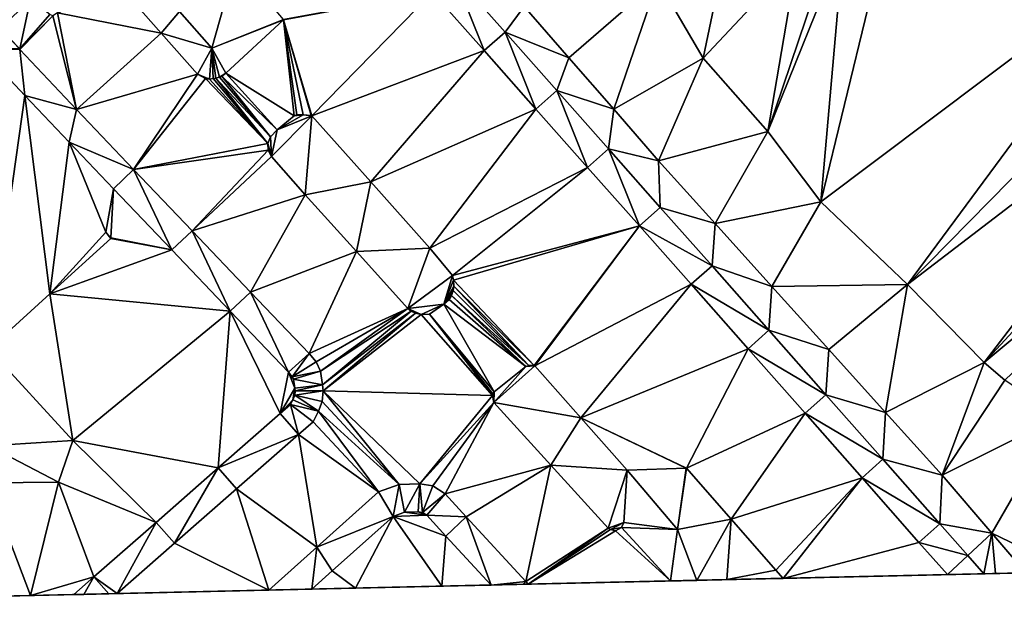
# Model space of a CAD drawing. Header units: inches. Extents: x 572956 to 573089, y 7035613 to 7035744.
# Tile 5 of 13: x 573001 to 573056, y 7035613 to 7035646. Entities that reach past the tile are written whole.
import ezdxf

# ---------------------------------------------------------------- set-up
doc = ezdxf.new("R2010")
doc.units = ezdxf.units.IN
doc.header["$MEASUREMENT"] = 0
doc.layers.add('Terreng_ortofoto', color=10, linetype='Continuous')

msp = doc.modelspace()

# ---------------------------------------------------------------- linework, layer by layer
at = {"layer": 'Terreng_ortofoto'}
for points in [[(573047.27, 7035650.052, 38), (573046, 7035635.712, 38), (573049.95, 7035651.972, 38)], [(573049.95, 7035651.972, 38), (573046, 7035635.712, 38), (573064.5, 7035649.63, 37.51)], [(573046.46, 7035649.672, 38), (573043.06, 7035639.632, 38), (573047.27, 7035650.052, 38)], [(573047.27, 7035650.052, 38), (573043.06, 7035639.632, 38), (573046, 7035635.712, 38)], [(573044.71, 7035649.292, 38), (573043.06, 7035639.632, 38), (573046.46, 7035649.672, 38)], [(573064.5, 7035649.63, 37.51), (573046, 7035635.712, 38), (573050.82, 7035631.112, 38)], [(573064.5, 7035649.63, 37.51), (573050.82, 7035631.112, 38), (573066.82, 7035647.385, 37.53)], [(573040.57, 7035649.032, 38), (573036.94, 7035648.012, 38), (573039.46, 7035643.702, 38)], [(573044.71, 7035649.292, 38), (573040.57, 7035649.032, 38), (573039.46, 7035643.702, 38)], [(573044.71, 7035649.292, 38), (573039.46, 7035643.702, 38), (573043.06, 7035639.632, 38)], [(573013.485, 7035649.01, 38.15), (573010.358, 7035646.295, 38.235), (573012.154, 7035644.263, 38.233)], [(573013.485, 7035649.01, 38.15), (573012.154, 7035644.263, 38.233), (573016.137, 7035645.855, 38.17)], [(573002.088, 7035647.009, 38.362), (573001.103, 7035648.353, 38.352), (573000.414, 7035645.326, 38.32)], [(573025.586, 7035648.391, 38.176), (573024.42, 7035647.37, 38.18), (573027.296, 7035644.122, 38.134)], [(573025.586, 7035648.391, 38.176), (573027.296, 7035644.122, 38.134), (573028.461, 7035645.145, 38.152)], [(573025.586, 7035648.391, 38.176), (573028.461, 7035645.145, 38.152), (573029.525, 7035646.572, 38.16)], [(573036.94, 7035648.012, 38), (573029.525, 7035646.572, 38.16), (573032.01, 7035643.715, 38.16)], [(573036.94, 7035648.012, 38), (573032.01, 7035643.715, 38.16), (573034.495, 7035640.857, 38.16)], [(573036.94, 7035648.012, 38), (573034.495, 7035640.857, 38.16), (573039.46, 7035643.702, 38)], [(573002.088, 7035647.009, 38.362), (573000.414, 7035645.326, 38.32), (573001.494, 7035644.214, 38.34)], [(573002.088, 7035647.009, 38.362), (573001.494, 7035644.214, 38.34), (573003.15, 7035646.12, 38.37)], [(573003.59, 7035646.22, 38.34), (573009.35, 7035645.095, 38.28), (573007.34, 7035647.37, 38.28)], [(573010.358, 7035646.295, 38.235), (573007.34, 7035647.37, 38.28), (573009.35, 7035645.095, 38.28)], [(573016.137, 7035645.855, 38.17), (573016.135, 7035645.826, 38.17), (573024.42, 7035647.37, 38.18)], [(573016.135, 7035645.826, 38.17), (573017.713, 7035640.495, 38.2), (573024.42, 7035647.37, 38.18)], [(573017.713, 7035640.495, 38.2), (573027.296, 7035644.122, 38.134), (573024.42, 7035647.37, 38.18)], [(573066.82, 7035647.385, 37.53), (573050.82, 7035631.112, 38), (573069.14, 7035645.14, 37.55)], [(573010.358, 7035646.295, 38.235), (573009.35, 7035645.095, 38.28), (573012.154, 7035644.263, 38.233)], [(573029.525, 7035646.572, 38.16), (573028.461, 7035645.145, 38.152), (573032.01, 7035643.715, 38.16)], [(573003.15, 7035646.12, 38.37), (573001.494, 7035644.214, 38.34), (573003.326, 7035646.056, 38.34)], [(573003.326, 7035646.056, 38.34), (573001.494, 7035644.214, 38.34), (573001.494, 7035644.185, 38.34)], [(573003.326, 7035646.056, 38.34), (573001.494, 7035644.185, 38.34), (573004.645, 7035640.855, 38.395)], [(573003.326, 7035646.056, 38.34), (573004.645, 7035640.855, 38.395), (573003.59, 7035646.22, 38.34)], [(573003.59, 7035646.22, 38.34), (573004.645, 7035640.855, 38.395), (573009.35, 7035645.095, 38.28)], [(573016.137, 7035645.855, 38.17), (573012.154, 7035644.263, 38.233), (573016.135, 7035645.826, 38.17)], [(573016.135, 7035645.826, 38.17), (573012.154, 7035644.263, 38.233), (573012.93, 7035642.87, 38.23)], [(573016.135, 7035645.826, 38.17), (573012.93, 7035642.87, 38.23), (573016.73, 7035640.49, 38.22)], [(573016.135, 7035645.826, 38.17), (573016.73, 7035640.49, 38.22), (573016.89, 7035640.55, 38.22)], [(573016.135, 7035645.826, 38.17), (573016.89, 7035640.55, 38.22), (573017.23, 7035640.55, 38.22)], [(573016.135, 7035645.826, 38.17), (573017.23, 7035640.55, 38.22), (573017.68, 7035640.512, 38.2)], [(573016.135, 7035645.826, 38.17), (573017.68, 7035640.512, 38.2), (573017.713, 7035640.495, 38.2)], [(573000.414, 7035645.326, 38.32), (573001.466, 7035644.215, 38.34), (573001.494, 7035644.214, 38.34)], [(573004.645, 7035640.855, 38.395), (573011.36, 7035642.82, 38.28), (573009.35, 7035645.095, 38.28)], [(573012.154, 7035644.263, 38.233), (573009.35, 7035645.095, 38.28), (573011.36, 7035642.82, 38.28)], [(573028.461, 7035645.145, 38.152), (573027.296, 7035644.122, 38.134), (573030.172, 7035640.874, 38.088)], [(573032.01, 7035643.715, 38.16), (573028.461, 7035645.145, 38.152), (573031.335, 7035641.899, 38.127)], [(573031.335, 7035641.899, 38.127), (573028.461, 7035645.145, 38.152), (573030.172, 7035640.874, 38.088)], [(573050.82, 7035631.112, 38), (573055.09, 7035626.772, 38), (573069.14, 7035645.14, 37.55)], [(573055.09, 7035626.772, 38), (573070.66, 7035643.62, 37.61), (573069.14, 7035645.14, 37.55)], [(572999.321, 7035644.227, 38.343), (573001.775, 7035641.633, 38.38), (573001.494, 7035644.185, 38.34)], [(572999.321, 7035644.227, 38.343), (573001.494, 7035644.185, 38.34), (573001.466, 7035644.215, 38.34)], [(572999.321, 7035644.227, 38.343), (572999.762, 7035627.513, 37.833), (573001.775, 7035641.633, 38.38)], [(573001.494, 7035644.214, 38.34), (573001.466, 7035644.215, 38.34), (573001.494, 7035644.185, 38.34)], [(573001.775, 7035641.633, 38.38), (573004.645, 7035640.855, 38.395), (573001.494, 7035644.185, 38.34)], [(573012.154, 7035644.263, 38.233), (573011.36, 7035642.82, 38.28), (573012.03, 7035642.54, 38.25)], [(573012.154, 7035644.263, 38.233), (573012.03, 7035642.54, 38.25), (573012.24, 7035642.561, 38.25)], [(573012.154, 7035644.263, 38.233), (573012.24, 7035642.561, 38.25), (573012.39, 7035642.59, 38.24)], [(573012.154, 7035644.263, 38.233), (573012.39, 7035642.59, 38.24), (573012.58, 7035642.64, 38.24)], [(573012.154, 7035644.263, 38.233), (573012.58, 7035642.64, 38.24), (573012.93, 7035642.87, 38.23)], [(573020.99, 7035636.825, 38.16), (573027.296, 7035644.122, 38.134), (573017.713, 7035640.495, 38.2)], [(573020.99, 7035636.825, 38.16), (573030.172, 7035640.874, 38.088), (573027.296, 7035644.122, 38.134)], [(573032.01, 7035643.715, 38.16), (573031.335, 7035641.899, 38.127), (573034.495, 7035640.857, 38.16)], [(573039.46, 7035643.702, 38), (573034.495, 7035640.857, 38.16), (573036.98, 7035638, 38.16)], [(573039.46, 7035643.702, 38), (573036.98, 7035638, 38.16), (573043.06, 7035639.632, 38)], [(573055.09, 7035626.772, 38), (573072.35, 7035641.16, 37.61), (573070.66, 7035643.62, 37.61)], [(573004.645, 7035640.855, 38.395), (573007.81, 7035637.51, 38.45), (573011.36, 7035642.82, 38.28)], [(573011.36, 7035642.82, 38.28), (573007.81, 7035637.51, 38.45), (573011.8, 7035642.561, 38.26)], [(573007.81, 7035637.51, 38.45), (573015.27, 7035638.95, 38.22), (573011.8, 7035642.561, 38.26)], [(573011.36, 7035642.82, 38.28), (573011.8, 7035642.561, 38.26), (573012.03, 7035642.54, 38.25)], [(573011.8, 7035642.561, 38.26), (573015.27, 7035638.95, 38.22), (573012.03, 7035642.54, 38.25)], [(573012.03, 7035642.54, 38.25), (573015.27, 7035638.95, 38.22), (573012.24, 7035642.561, 38.25)], [(573012.39, 7035642.59, 38.24), (573012.24, 7035642.561, 38.25), (573015.27, 7035638.95, 38.22)], [(573012.58, 7035642.64, 38.24), (573012.39, 7035642.59, 38.24), (573015.42, 7035639.32, 38.22)], [(573012.39, 7035642.59, 38.24), (573015.27, 7035638.95, 38.22), (573015.42, 7035639.32, 38.22)], [(573012.93, 7035642.87, 38.23), (573012.58, 7035642.64, 38.24), (573012.72, 7035642.7, 38.24)], [(573012.58, 7035642.64, 38.24), (573015.42, 7035639.32, 38.22), (573012.72, 7035642.7, 38.24)], [(573012.93, 7035642.87, 38.23), (573012.72, 7035642.7, 38.24), (573015.79, 7035639.72, 38.22)], [(573012.72, 7035642.7, 38.24), (573015.42, 7035639.32, 38.22), (573015.79, 7035639.72, 38.22)], [(573012.93, 7035642.87, 38.23), (573015.79, 7035639.72, 38.22), (573016.73, 7035640.49, 38.22)], [(573003.162, 7035630.604, 37.822), (573001.775, 7035641.633, 38.38), (572999.762, 7035627.513, 37.833)], [(573003.162, 7035630.604, 37.822), (573004.23, 7035639.038, 38.417), (573001.775, 7035641.633, 38.38)], [(573001.775, 7035641.633, 38.38), (573004.23, 7035639.038, 38.417), (573004.645, 7035640.855, 38.395)], [(573031.335, 7035641.899, 38.127), (573030.172, 7035640.874, 38.088), (573033.048, 7035637.626, 38.042)], [(573031.335, 7035641.899, 38.127), (573033.048, 7035637.626, 38.042), (573034.21, 7035638.652, 38.103)], [(573031.335, 7035641.899, 38.127), (573034.21, 7035638.652, 38.103), (573034.495, 7035640.857, 38.16)], [(573004.645, 7035640.855, 38.395), (573004.23, 7035639.038, 38.417), (573007.81, 7035637.51, 38.45)], [(573020.99, 7035636.825, 38.16), (573024.28, 7035633.14, 38.12), (573030.172, 7035640.874, 38.088)], [(573024.28, 7035633.14, 38.12), (573033.048, 7035637.626, 38.042), (573030.172, 7035640.874, 38.088)], [(573034.495, 7035640.857, 38.16), (573034.21, 7035638.652, 38.103), (573036.98, 7035638, 38.16)], [(573055.09, 7035626.772, 38), (573056.23, 7035625.792, 38), (573072.35, 7035641.16, 37.61)], [(573017.35, 7035636.11, 38.24), (573017.713, 7035640.495, 38.2), (573015.48, 7035638.23, 38.22)], [(573017.713, 7035640.495, 38.2), (573015.79, 7035639.72, 38.22), (573015.48, 7035638.23, 38.22)], [(573017.713, 7035640.495, 38.2), (573017.23, 7035640.55, 38.22), (573015.79, 7035639.72, 38.22)], [(573015.79, 7035639.72, 38.22), (573017.23, 7035640.55, 38.22), (573016.73, 7035640.49, 38.22)], [(573017.23, 7035640.55, 38.22), (573016.89, 7035640.55, 38.22), (573016.73, 7035640.49, 38.22)], [(573017.713, 7035640.495, 38.2), (573017.68, 7035640.512, 38.2), (573017.23, 7035640.55, 38.22)], [(573017.35, 7035636.11, 38.24), (573020.99, 7035636.825, 38.16), (573017.713, 7035640.495, 38.2)], [(573015.48, 7035638.23, 38.22), (573015.42, 7035639.32, 38.22), (573015.27, 7035638.95, 38.22)], [(573015.48, 7035638.23, 38.22), (573015.79, 7035639.72, 38.22), (573015.42, 7035639.32, 38.22)], [(573040.136, 7035634.502, 38.148), (573043.06, 7035639.632, 38), (573036.98, 7035638, 38.16)], [(573046, 7035635.712, 38), (573043.06, 7035639.632, 38), (573040.136, 7035634.502, 38.148)], [(573003.162, 7035630.604, 37.822), (573006.266, 7035634.025, 37.982), (573004.23, 7035639.038, 38.417)], [(573004.23, 7035639.038, 38.417), (573006.266, 7035634.025, 37.982), (573006.685, 7035636.444, 38.454)], [(573004.23, 7035639.038, 38.417), (573006.685, 7035636.444, 38.454), (573007.81, 7035637.51, 38.45)], [(573007.81, 7035637.51, 38.45), (573015.29, 7035638.58, 38.22), (573015.27, 7035638.95, 38.22)], [(573015.48, 7035638.23, 38.22), (573015.27, 7035638.95, 38.22), (573015.29, 7035638.58, 38.22)], [(573035.924, 7035634.378, 37.996), (573034.21, 7035638.652, 38.103), (573033.048, 7035637.626, 38.042)], [(573037.084, 7035635.406, 38.078), (573036.98, 7035638, 38.16), (573034.21, 7035638.652, 38.103)], [(573037.084, 7035635.406, 38.078), (573034.21, 7035638.652, 38.103), (573035.924, 7035634.378, 37.996)], [(573011.06, 7035634.1, 38.413), (573015.29, 7035638.58, 38.22), (573007.81, 7035637.51, 38.45)], [(573011.06, 7035634.1, 38.413), (573015.48, 7035638.23, 38.22), (573015.29, 7035638.58, 38.22)], [(573011.06, 7035634.1, 38.413), (573017.35, 7035636.11, 38.24), (573015.48, 7035638.23, 38.22)], [(573025.54, 7035631.61, 38.11), (573033.048, 7035637.626, 38.042), (573024.28, 7035633.14, 38.12)], [(573035.924, 7035634.378, 37.996), (573033.048, 7035637.626, 38.042), (573025.54, 7035631.61, 38.11)], [(573040.136, 7035634.502, 38.148), (573036.98, 7035638, 38.16), (573037.084, 7035635.406, 38.078)], [(573006.685, 7035636.444, 38.454), (573009.928, 7035633.041, 38.41), (573007.81, 7035637.51, 38.45)], [(573009.928, 7035633.041, 38.41), (573011.06, 7035634.1, 38.413), (573007.81, 7035637.51, 38.45)], [(573006.685, 7035636.444, 38.454), (573006.266, 7035634.025, 37.982), (573006.548, 7035633.711, 37.81)], [(573006.685, 7035636.444, 38.454), (573006.548, 7035633.711, 37.81), (573009.928, 7035633.041, 38.41)], [(573017.35, 7035636.11, 38.24), (573020.2, 7035632.95, 38.18), (573020.99, 7035636.825, 38.16)], [(573020.99, 7035636.825, 38.16), (573020.2, 7035632.95, 38.18), (573024.28, 7035633.14, 38.12)], [(573011.06, 7035634.1, 38.413), (573014.31, 7035630.69, 38.377), (573017.35, 7035636.11, 38.24)], [(573014.31, 7035630.69, 38.377), (573020.2, 7035632.95, 38.18), (573017.35, 7035636.11, 38.24)], [(573039.959, 7035632.159, 38.054), (573037.084, 7035635.406, 38.078), (573035.924, 7035634.378, 37.996)], [(573040.136, 7035634.502, 38.148), (573037.084, 7035635.406, 38.078), (573039.959, 7035632.159, 38.054)], [(573046, 7035635.712, 38), (573040.136, 7035634.502, 38.148), (573043.292, 7035631.004, 38.136)], [(573046, 7035635.712, 38), (573043.292, 7035631.004, 38.136), (573050.82, 7035631.112, 38)], [(573035.924, 7035634.378, 37.996), (573025.54, 7035631.61, 38.11), (573025.59, 7035631.36, 38.12)], [(573035.924, 7035634.378, 37.996), (573025.59, 7035631.36, 38.12), (573030.07, 7035626.61, 38.12)], [(573035.924, 7035634.378, 37.996), (573030.07, 7035626.61, 38.12), (573030.103, 7035626.595, 38.12)], [(573035.924, 7035634.378, 37.996), (573030.103, 7035626.595, 38.12), (573038.8, 7035631.13, 37.95)], [(573039.959, 7035632.159, 38.054), (573035.924, 7035634.378, 37.996), (573038.8, 7035631.13, 37.95)], [(573040.136, 7035634.502, 38.148), (573039.959, 7035632.159, 38.054), (573043.292, 7035631.004, 38.136)], [(573003.162, 7035630.604, 37.822), (573006.547, 7035633.682, 37.81), (573006.266, 7035634.025, 37.982)], [(573006.547, 7035633.682, 37.81), (573006.548, 7035633.711, 37.81), (573006.266, 7035634.025, 37.982)], [(573006.547, 7035633.682, 37.81), (573009.928, 7035633.041, 38.41), (573006.548, 7035633.711, 37.81)], [(573009.928, 7035633.041, 38.41), (573013.171, 7035629.639, 38.366), (573011.06, 7035634.1, 38.413)], [(573013.171, 7035629.639, 38.366), (573014.31, 7035630.69, 38.377), (573011.06, 7035634.1, 38.413)], [(573003.162, 7035630.604, 37.822), (573009.928, 7035633.041, 38.41), (573006.547, 7035633.682, 37.81)], [(573003.162, 7035630.604, 37.822), (573013.171, 7035629.639, 38.366), (573009.928, 7035633.041, 38.41)], [(573014.31, 7035630.69, 38.377), (573017.56, 7035627.28, 38.34), (573020.2, 7035632.95, 38.18)], [(573020.2, 7035632.95, 38.18), (573017.56, 7035627.28, 38.34), (573023.05, 7035629.79, 38.12)], [(573020.2, 7035632.95, 38.18), (573023.05, 7035629.79, 38.12), (573024.28, 7035633.14, 38.12)], [(573025.54, 7035631.61, 38.11), (573024.28, 7035633.14, 38.12), (573023.05, 7035629.79, 38.12)], [(573039.959, 7035632.159, 38.054), (573038.8, 7035631.13, 37.95), (573043.124, 7035628.572, 38.056)], [(573039.959, 7035632.159, 38.054), (573043.124, 7035628.572, 38.056), (573043.292, 7035631.004, 38.136)], [(573025.54, 7035631.61, 38.11), (573023.05, 7035629.79, 38.12), (573025.06, 7035630.021, 38.12)], [(573025.54, 7035631.61, 38.11), (573025.06, 7035630.021, 38.12), (573025.59, 7035631.36, 38.12)], [(573025.06, 7035630.021, 38.12), (573025.61, 7035631.03, 38.12), (573025.59, 7035631.36, 38.12)], [(573025.58, 7035630.79, 38.12), (573025.61, 7035631.03, 38.12), (573025.06, 7035630.021, 38.12)], [(573025.58, 7035630.79, 38.12), (573029.77, 7035626.61, 38.12), (573025.61, 7035631.03, 38.12)], [(573025.59, 7035631.36, 38.12), (573025.61, 7035631.03, 38.12), (573030.07, 7035626.61, 38.12)], [(573025.61, 7035631.03, 38.12), (573029.77, 7035626.61, 38.12), (573030.07, 7035626.61, 38.12)], [(573038.8, 7035631.13, 37.95), (573030.103, 7035626.595, 38.12), (573032.67, 7035623.705, 38.1)], [(573038.8, 7035631.13, 37.95), (573032.67, 7035623.705, 38.1), (573041.966, 7035627.541, 37.961)], [(573038.8, 7035631.13, 37.95), (573041.966, 7035627.541, 37.961), (573043.124, 7035628.572, 38.056)], [(573043.292, 7035631.004, 38.136), (573043.124, 7035628.572, 38.056), (573046.448, 7035627.506, 38.124)], [(573043.292, 7035631.004, 38.136), (573046.448, 7035627.506, 38.124), (573050.82, 7035631.112, 38)], [(573050.82, 7035631.112, 38), (573046.448, 7035627.506, 38.124), (573049.604, 7035624.008, 38.112)], [(573050.82, 7035631.112, 38), (573049.604, 7035624.008, 38.112), (573055.09, 7035626.772, 38)], [(573003.162, 7035630.604, 37.822), (572999.762, 7035627.513, 37.833), (573004.43, 7035622.45, 38.61)], [(573003.162, 7035630.604, 37.822), (573004.43, 7035622.45, 38.61), (573013.171, 7035629.639, 38.366)], [(573013.171, 7035629.639, 38.366), (573016.413, 7035626.236, 38.322), (573014.31, 7035630.69, 38.377)], [(573014.31, 7035630.69, 38.377), (573016.413, 7035626.236, 38.322), (573017.56, 7035627.28, 38.34)], [(573025.48, 7035630.5, 38.12), (573025.58, 7035630.79, 38.12), (573025.06, 7035630.021, 38.12)], [(573025.48, 7035630.5, 38.12), (573025.06, 7035630.021, 38.12), (573025.35, 7035630.29, 38.12)], [(573025.48, 7035630.5, 38.12), (573025.35, 7035630.29, 38.12), (573029.61, 7035626.55, 38.12)], [(573025.48, 7035630.5, 38.12), (573029.77, 7035626.61, 38.12), (573025.58, 7035630.79, 38.12)], [(573025.48, 7035630.5, 38.12), (573029.61, 7035626.55, 38.12), (573029.77, 7035626.61, 38.12)], [(573023.79, 7035629.44, 38.12), (573025.06, 7035630.021, 38.12), (573023.05, 7035629.79, 38.12)], [(573023.79, 7035629.44, 38.12), (573024.26, 7035629.46, 38.12), (573025.06, 7035630.021, 38.12)], [(573025.06, 7035630.021, 38.12), (573024.26, 7035629.46, 38.12), (573027.86, 7035625.14, 38.12)], [(573025.35, 7035630.29, 38.12), (573025.06, 7035630.021, 38.12), (573029.61, 7035626.55, 38.12)], [(573025.06, 7035630.021, 38.12), (573027.86, 7035625.14, 38.12), (573029.61, 7035626.55, 38.12)], [(573013.171, 7035629.639, 38.366), (573004.43, 7035622.45, 38.61), (573012.504, 7035620.914, 38.303)], [(573013.171, 7035629.639, 38.366), (573012.504, 7035620.914, 38.303), (573015.952, 7035623.94, 38.293)], [(573013.171, 7035629.639, 38.366), (573015.952, 7035623.94, 38.293), (573016.413, 7035626.236, 38.322)], [(573017.96, 7035626.82, 38.33), (573023.05, 7035629.79, 38.12), (573017.56, 7035627.28, 38.34)], [(573017.96, 7035626.82, 38.33), (573018.19, 7035626.29, 38.31), (573023.05, 7035629.79, 38.12)], [(573018.19, 7035626.29, 38.31), (573023.23, 7035629.64, 38.12), (573023.05, 7035629.79, 38.12)], [(573018.19, 7035626.29, 38.31), (573018.31, 7035625.54, 38.31), (573023.23, 7035629.64, 38.12)], [(573018.31, 7035625.54, 38.31), (573023.47, 7035629.521, 38.12), (573023.23, 7035629.64, 38.12)], [(573018.31, 7035625.54, 38.31), (573018.34, 7035625.2, 38.3), (573023.47, 7035629.521, 38.12)], [(573018.34, 7035625.2, 38.3), (573023.79, 7035629.44, 38.12), (573023.47, 7035629.521, 38.12)], [(573018.34, 7035625.2, 38.3), (573027.75, 7035624.94, 38.12), (573023.79, 7035629.44, 38.12)], [(573023.47, 7035629.521, 38.12), (573023.79, 7035629.44, 38.12), (573023.05, 7035629.79, 38.12)], [(573023.47, 7035629.521, 38.12), (573023.05, 7035629.79, 38.12), (573023.23, 7035629.64, 38.12)], [(573023.79, 7035629.44, 38.12), (573027.75, 7035624.94, 38.12), (573024.26, 7035629.46, 38.12)], [(573024.26, 7035629.46, 38.12), (573027.75, 7035624.94, 38.12), (573027.78, 7035625.04, 38.12)], [(573024.26, 7035629.46, 38.12), (573027.78, 7035625.04, 38.12), (573027.86, 7035625.14, 38.12)], [(573043.124, 7035628.572, 38.056), (573041.966, 7035627.541, 37.961), (573046.289, 7035624.984, 38.058)], [(573043.124, 7035628.572, 38.056), (573046.289, 7035624.984, 38.058), (573046.448, 7035627.506, 38.124)], [(572999.75, 7035622.154, 38.477), (573004.43, 7035622.45, 38.61), (572999.762, 7035627.513, 37.833)], [(573016.413, 7035626.236, 38.322), (573016.633, 7035625.983, 38.317), (573017.56, 7035627.28, 38.34)], [(573016.633, 7035625.983, 38.317), (573017.96, 7035626.82, 38.33), (573017.56, 7035627.28, 38.34)], [(573041.966, 7035627.541, 37.961), (573032.67, 7035623.705, 38.1), (573038.533, 7035620.905, 38.03)], [(573041.966, 7035627.541, 37.961), (573038.533, 7035620.905, 38.03), (573045.131, 7035623.953, 37.973)], [(573041.966, 7035627.541, 37.961), (573045.131, 7035623.953, 37.973), (573046.289, 7035624.984, 38.058)], [(573046.448, 7035627.506, 38.124), (573046.289, 7035624.984, 38.058), (573049.604, 7035624.008, 38.112)], [(573016.633, 7035625.983, 38.317), (573018.19, 7035626.29, 38.31), (573017.96, 7035626.82, 38.33)], [(573027.83, 7035624.561, 38.12), (573030.103, 7035626.595, 38.12), (573029.61, 7035626.55, 38.12)], [(573032.67, 7035623.705, 38.1), (573030.103, 7035626.595, 38.12), (573027.83, 7035624.561, 38.12)], [(573029.77, 7035626.61, 38.12), (573029.61, 7035626.55, 38.12), (573030.103, 7035626.595, 38.12)], [(573029.77, 7035626.61, 38.12), (573030.103, 7035626.595, 38.12), (573030.07, 7035626.61, 38.12)], [(573055.09, 7035626.772, 38), (573049.604, 7035624.008, 38.112), (573052.76, 7035620.51, 38.1)], [(573055.09, 7035626.772, 38), (573052.76, 7035620.51, 38.1), (573056.23, 7035625.792, 38)], [(573016.771, 7035625.349, 38.306), (573016.413, 7035626.236, 38.322), (573015.952, 7035623.94, 38.293)], [(573016.771, 7035625.349, 38.306), (573016.69, 7035625.852, 38.315), (573016.413, 7035626.236, 38.322)], [(573016.413, 7035626.236, 38.322), (573016.69, 7035625.852, 38.315), (573016.633, 7035625.983, 38.317)], [(573016.69, 7035625.852, 38.315), (573018.19, 7035626.29, 38.31), (573016.633, 7035625.983, 38.317)], [(573016.69, 7035625.852, 38.315), (573018.31, 7035625.54, 38.31), (573018.19, 7035626.29, 38.31)], [(573027.83, 7035624.561, 38.12), (573029.61, 7035626.55, 38.12), (573027.86, 7035625.14, 38.12)], [(573016.771, 7035625.349, 38.306), (573018.31, 7035625.54, 38.31), (573016.69, 7035625.852, 38.315)], [(573016.771, 7035625.349, 38.306), (573016.784, 7035625.197, 38.303), (573018.31, 7035625.54, 38.31)], [(573016.784, 7035625.197, 38.303), (573018.34, 7035625.2, 38.3), (573018.31, 7035625.54, 38.31)], [(573052.76, 7035620.51, 38.1), (573059.24, 7035623.742, 38), (573056.23, 7035625.792, 38)], [(573016.771, 7035625.349, 38.306), (573015.952, 7035623.94, 38.293), (573016.66, 7035624.694, 38.293)], [(573016.771, 7035625.349, 38.306), (573016.66, 7035624.694, 38.293), (573016.784, 7035625.197, 38.303)], [(573016.784, 7035625.197, 38.303), (573016.66, 7035624.694, 38.293), (573016.764, 7035624.964, 38.299)], [(573016.66, 7035624.694, 38.293), (573018.08, 7035624.07, 38.27), (573016.764, 7035624.964, 38.299)], [(573016.784, 7035625.197, 38.303), (573016.764, 7035624.964, 38.299), (573018.34, 7035625.2, 38.3)], [(573018.34, 7035625.2, 38.3), (573016.764, 7035624.964, 38.299), (573018.29, 7035624.61, 38.29)], [(573016.764, 7035624.964, 38.299), (573018.08, 7035624.07, 38.27), (573018.29, 7035624.61, 38.29)], [(573018.34, 7035625.2, 38.3), (573018.29, 7035624.61, 38.29), (573022.58, 7035620, 38.18)], [(573018.34, 7035625.2, 38.3), (573022.58, 7035620, 38.18), (573023.72, 7035620.03, 38.18)], [(573018.34, 7035625.2, 38.3), (573023.72, 7035620.03, 38.18), (573027.75, 7035624.94, 38.12)], [(573027.83, 7035624.561, 38.12), (573027.86, 7035625.14, 38.12), (573027.75, 7035624.94, 38.12)], [(573027.75, 7035624.94, 38.12), (573027.86, 7035625.14, 38.12), (573027.78, 7035625.04, 38.12)], [(573046.289, 7035624.984, 38.058), (573045.131, 7035623.953, 37.973), (573049.454, 7035621.396, 38.06)], [(573046.289, 7035624.984, 38.058), (573049.454, 7035621.396, 38.06), (573049.604, 7035624.008, 38.112)], [(573015.952, 7035623.94, 38.293), (573016.538, 7035624.446, 38.291), (573016.66, 7035624.694, 38.293)], [(573015.952, 7035623.94, 38.293), (573016.97, 7035622.771, 38.26), (573016.538, 7035624.446, 38.291)], [(573016.66, 7035624.694, 38.293), (573016.538, 7035624.446, 38.291), (573018.08, 7035624.07, 38.27)], [(573016.538, 7035624.446, 38.291), (573016.97, 7035622.771, 38.26), (573017.79, 7035623.48, 38.27)], [(573016.538, 7035624.446, 38.291), (573017.79, 7035623.48, 38.27), (573018.08, 7035624.07, 38.27)], [(573018.29, 7035624.61, 38.29), (573018.08, 7035624.07, 38.27), (573022.58, 7035620, 38.18)], [(573027.83, 7035624.561, 38.12), (573027.75, 7035624.94, 38.12), (573023.72, 7035620.03, 38.18)], [(573027.83, 7035624.561, 38.12), (573023.72, 7035620.03, 38.18), (573024.45, 7035619.92, 38.18)], [(573027.83, 7035624.561, 38.12), (573024.45, 7035619.92, 38.18), (573025.12, 7035619.47, 38.18)], [(573031.005, 7035621.066, 38.1), (573027.83, 7035624.561, 38.12), (573025.12, 7035619.47, 38.18)], [(573032.67, 7035623.705, 38.1), (573027.83, 7035624.561, 38.12), (573031.005, 7035621.066, 38.1)], [(573015.952, 7035623.94, 38.293), (573012.504, 7035620.914, 38.303), (573016.97, 7035622.771, 38.26)], [(573018.08, 7035624.07, 38.27), (573017.79, 7035623.48, 38.27), (573021.42, 7035619.58, 38.18)], [(573018.08, 7035624.07, 38.27), (573021.42, 7035619.58, 38.18), (573022.58, 7035620, 38.18)], [(573045.131, 7035623.953, 37.973), (573038.533, 7035620.905, 38.03), (573041.017, 7035618.077, 38.03)], [(573045.131, 7035623.953, 37.973), (573041.017, 7035618.077, 38.03), (573048.297, 7035620.364, 37.984)], [(573045.131, 7035623.953, 37.973), (573048.297, 7035620.364, 37.984), (573049.454, 7035621.396, 38.06)], [(573049.604, 7035624.008, 38.112), (573049.454, 7035621.396, 38.06), (573052.76, 7035620.51, 38.1)], [(573017.79, 7035623.48, 38.27), (573016.97, 7035622.771, 38.26), (573021.42, 7035619.58, 38.18)], [(573032.67, 7035623.705, 38.1), (573031.005, 7035621.066, 38.1), (573035.25, 7035620.8, 38.08)], [(573032.67, 7035623.705, 38.1), (573035.25, 7035620.8, 38.08), (573038.517, 7035620.9, 38.03)], [(573032.67, 7035623.705, 38.1), (573038.517, 7035620.9, 38.03), (573038.533, 7035620.905, 38.03)], [(573052.76, 7035620.51, 38.1), (573055.515, 7035617.29, 38.1), (573059.24, 7035623.742, 38)], [(573055.515, 7035617.29, 38.1), (573059.983, 7035615.143, 38.641), (573059.24, 7035623.742, 38)], [(573016.97, 7035622.771, 38.26), (573012.504, 7035620.914, 38.303), (573013.525, 7035619.748, 38.282)], [(573016.97, 7035622.771, 38.26), (573013.525, 7035619.748, 38.282), (573018.004, 7035616.517, 38.18)], [(573016.97, 7035622.771, 38.26), (573018.004, 7035616.517, 38.18), (573021.42, 7035619.58, 38.18)], [(572999.75, 7035622.154, 38.477), (573003.63, 7035620.13, 38.46), (573004.43, 7035622.45, 38.61)], [(573004.43, 7035622.45, 38.61), (573003.63, 7035620.13, 38.46), (573009.056, 7035617.889, 38.314)], [(573004.43, 7035622.45, 38.61), (573009.056, 7035617.889, 38.314), (573012.504, 7035620.914, 38.303)], [(572999.75, 7035622.154, 38.477), (572999.69, 7035620.094, 38.37), (573003.63, 7035620.13, 38.46)], [(573049.454, 7035621.396, 38.06), (573048.297, 7035620.364, 37.984), (573052.618, 7035617.809, 38.062)], [(573049.454, 7035621.396, 38.06), (573052.618, 7035617.809, 38.062), (573052.76, 7035620.51, 38.1)], [(573012.504, 7035620.914, 38.303), (573009.056, 7035617.889, 38.314), (573010.08, 7035616.725, 38.305)], [(573012.504, 7035620.914, 38.303), (573010.08, 7035616.725, 38.305), (573013.525, 7035619.748, 38.282)], [(573031.005, 7035621.066, 38.1), (573025.12, 7035619.47, 38.18), (573026.3, 7035618.19, 38.26)], [(573031.005, 7035621.066, 38.1), (573026.3, 7035618.19, 38.26), (573029.617, 7035614.595, 38.272)], [(573031.005, 7035621.066, 38.1), (573029.617, 7035614.595, 38.272), (573034.18, 7035617.57, 38.08)], [(573031.005, 7035621.066, 38.1), (573034.18, 7035617.57, 38.08), (573035.25, 7035620.8, 38.08)], [(573035.25, 7035620.8, 38.08), (573034.18, 7035617.57, 38.08), (573035.06, 7035617.88, 38.08)], [(573035.25, 7035620.8, 38.08), (573035.06, 7035617.88, 38.08), (573038.05, 7035617.5, 38.025)], [(573035.25, 7035620.8, 38.08), (573038.05, 7035617.5, 38.025), (573038.517, 7035620.9, 38.03)], [(573038.517, 7035620.9, 38.03), (573038.05, 7035617.5, 38.025), (573038.533, 7035620.905, 38.03)], [(573041.017, 7035618.077, 38.03), (573038.533, 7035620.905, 38.03), (573038.05, 7035617.5, 38.025)], [(572999.69, 7035620.094, 38.37), (572997.281, 7035613.71, 38.103), (573002.087, 7035613.82, 38.214)], [(572999.69, 7035620.094, 38.37), (573002.087, 7035613.82, 38.214), (573003.63, 7035620.13, 38.46)], [(573003.63, 7035620.13, 38.46), (573002.087, 7035613.82, 38.214), (573005.608, 7035614.863, 38.324)], [(573003.63, 7035620.13, 38.46), (573005.608, 7035614.863, 38.324), (573009.056, 7035617.889, 38.314)], [(573022.58, 7035620, 38.18), (573022.872, 7035618.457, 38.216), (573023.72, 7035620.03, 38.18)], [(573022.872, 7035618.457, 38.216), (573023.624, 7035618.477, 38.201), (573023.72, 7035620.03, 38.18)], [(573023.72, 7035620.03, 38.18), (573023.624, 7035618.477, 38.201), (573023.875, 7035618.439, 38.206)], [(573023.72, 7035620.03, 38.18), (573023.875, 7035618.439, 38.206), (573024.45, 7035619.92, 38.18)], [(573041.017, 7035618.077, 38.03), (573043.513, 7035615.233, 38.03), (573048.297, 7035620.364, 37.984)], [(573043.513, 7035615.233, 38.03), (573043.915, 7035614.776, 38.03), (573048.297, 7035620.364, 37.984)], [(573043.915, 7035614.776, 38.03), (573051.463, 7035616.776, 37.996), (573048.297, 7035620.364, 37.984)], [(573051.463, 7035616.776, 37.996), (573052.618, 7035617.809, 38.062), (573048.297, 7035620.364, 37.984)], [(573052.618, 7035617.809, 38.062), (573055.515, 7035617.29, 38.1), (573052.76, 7035620.51, 38.1)], [(573010.08, 7035616.725, 38.305), (573015.334, 7035614.122, 38.18), (573013.525, 7035619.748, 38.282)], [(573013.525, 7035619.748, 38.282), (573015.334, 7035614.122, 38.18), (573018.004, 7035616.517, 38.18)], [(573022.231, 7035618.225, 38.211), (573021.42, 7035619.58, 38.18), (573018.004, 7035616.517, 38.18)], [(573022.231, 7035618.225, 38.211), (573022.58, 7035620, 38.18), (573021.42, 7035619.58, 38.18)], [(573022.231, 7035618.225, 38.211), (573022.872, 7035618.457, 38.216), (573022.58, 7035620, 38.18)], [(573023.875, 7035618.439, 38.206), (573025.12, 7035619.47, 38.18), (573024.45, 7035619.92, 38.18)], [(573024.104, 7035618.285, 38.215), (573025.12, 7035619.47, 38.18), (573023.875, 7035618.439, 38.206)], [(573024.104, 7035618.285, 38.215), (573026.3, 7035618.19, 38.26), (573025.12, 7035619.47, 38.18)], [(573022.231, 7035618.225, 38.211), (573024.104, 7035618.285, 38.215), (573022.872, 7035618.457, 38.216)], [(573024.104, 7035618.285, 38.215), (573023.624, 7035618.477, 38.201), (573022.872, 7035618.457, 38.216)], [(573024.104, 7035618.285, 38.215), (573023.875, 7035618.439, 38.206), (573023.624, 7035618.477, 38.201)], [(573005.608, 7035614.863, 38.324), (573006.893, 7035613.93, 38.326), (573009.056, 7035617.889, 38.314)], [(573009.056, 7035617.889, 38.314), (573006.893, 7035613.93, 38.326), (573010.08, 7035616.725, 38.305)], [(573022.231, 7035618.225, 38.211), (573018.004, 7035616.517, 38.18), (573018.846, 7035615.19, 38.206)], [(573022.231, 7035618.225, 38.211), (573018.846, 7035615.19, 38.206), (573020.139, 7035614.232, 38.211)], [(573022.231, 7035618.225, 38.211), (573020.139, 7035614.232, 38.211), (573024.944, 7035614.342, 38.242)], [(573022.231, 7035618.225, 38.211), (573025.173, 7035617.126, 38.233), (573024.104, 7035618.285, 38.215)], [(573022.231, 7035618.225, 38.211), (573024.944, 7035614.342, 38.242), (573025.173, 7035617.126, 38.233)], [(573025.173, 7035617.126, 38.233), (573026.3, 7035618.19, 38.26), (573024.104, 7035618.285, 38.215)], [(573025.173, 7035617.126, 38.233), (573027.684, 7035614.405, 38.26), (573026.3, 7035618.19, 38.26)], [(573027.684, 7035614.405, 38.26), (573029.617, 7035614.595, 38.272), (573026.3, 7035618.19, 38.26)], [(573035.06, 7035617.88, 38.08), (573034.18, 7035617.57, 38.08), (573034.32, 7035617.5, 38.08)], [(573035.06, 7035617.88, 38.08), (573034.32, 7035617.5, 38.08), (573034.93, 7035617.61, 38.08)], [(573035.06, 7035617.88, 38.08), (573034.93, 7035617.61, 38.08), (573038.05, 7035617.5, 38.025)], [(573041.017, 7035618.077, 38.03), (573038.05, 7035617.5, 38.025), (573039.121, 7035614.666, 38.023)], [(573041.017, 7035618.077, 38.03), (573039.121, 7035614.666, 38.023), (573040.786, 7035614.704, 38.025)], [(573041.017, 7035618.077, 38.03), (573040.786, 7035614.704, 38.025), (573043.513, 7035615.233, 38.03)], [(573034.18, 7035617.57, 38.08), (573029.617, 7035614.595, 38.272), (573029.75, 7035614.452, 38.273)], [(573034.18, 7035617.57, 38.08), (573029.75, 7035614.452, 38.273), (573034.32, 7035617.5, 38.08)], [(573034.32, 7035617.5, 38.08), (573029.75, 7035614.452, 38.273), (573034.6, 7035617.42, 38.08)], [(573034.6, 7035617.42, 38.08), (573029.75, 7035614.452, 38.273), (573037.656, 7035614.633, 38.021)], [(573034.32, 7035617.5, 38.08), (573034.6, 7035617.42, 38.08), (573034.93, 7035617.61, 38.08)], [(573034.93, 7035617.61, 38.08), (573034.6, 7035617.42, 38.08), (573037.656, 7035614.633, 38.021)], [(573038.05, 7035617.5, 38.025), (573034.93, 7035617.61, 38.08), (573037.656, 7035614.633, 38.021)], [(573038.05, 7035617.5, 38.025), (573037.656, 7035614.633, 38.021), (573039.121, 7035614.666, 38.023)], [(573051.463, 7035616.776, 37.996), (573054.177, 7035616.042, 38.063), (573052.618, 7035617.809, 38.062)], [(573052.618, 7035617.809, 38.062), (573054.177, 7035616.042, 38.063), (573055.515, 7035617.29, 38.1)], [(573055.515, 7035617.29, 38.1), (573054.177, 7035616.042, 38.063), (573055.069, 7035615.031, 38.064)], [(573055.515, 7035617.29, 38.1), (573055.069, 7035615.031, 38.064), (573055.711, 7035615.045, 38.062)], [(573055.515, 7035617.29, 38.1), (573055.711, 7035615.045, 38.062), (573057.402, 7035615.084, 38.1)], [(573055.515, 7035617.29, 38.1), (573057.402, 7035615.084, 38.1), (573059.983, 7035615.143, 38.641)], [(573024.944, 7035614.342, 38.242), (573027.684, 7035614.405, 38.26), (573025.173, 7035617.126, 38.233)], [(573043.915, 7035614.776, 38.03), (573053.043, 7035614.984, 38.001), (573051.463, 7035616.776, 37.996)], [(573051.463, 7035616.776, 37.996), (573053.043, 7035614.984, 38.001), (573054.177, 7035616.042, 38.063)], [(573010.08, 7035616.725, 38.305), (573006.893, 7035613.93, 38.326), (573015.334, 7035614.122, 38.18)], [(573015.334, 7035614.122, 38.18), (573017.716, 7035614.177, 38.204), (573018.004, 7035616.517, 38.18)], [(573018.004, 7035616.517, 38.18), (573017.716, 7035614.177, 38.204), (573018.846, 7035615.19, 38.206)], [(572959.142, 7035612.833, 38.729), (573089.298, 7035615.813, 37.929), (573079.505, 7035615.589, 37.957)], [(573053.043, 7035614.984, 38.001), (573055.069, 7035615.031, 38.064), (573054.177, 7035616.042, 38.063)], [(572959.142, 7035612.833, 38.729), (573079.505, 7035615.589, 37.957), (573074.609, 7035615.477, 37.972)], [(572959.142, 7035612.833, 38.729), (573074.609, 7035615.477, 37.972), (573069.713, 7035615.365, 37.986)], [(572959.142, 7035612.833, 38.729), (573069.713, 7035615.365, 37.986), (573053.043, 7035614.984, 38.001)], [(573018.846, 7035615.19, 38.206), (573017.716, 7035614.177, 38.204), (573020.139, 7035614.232, 38.211)], [(573040.786, 7035614.704, 38.025), (573043.915, 7035614.776, 38.03), (573043.513, 7035615.233, 38.03)], [(573053.043, 7035614.984, 38.001), (573069.713, 7035615.365, 37.986), (573055.711, 7035615.045, 38.062)], [(573055.711, 7035615.045, 38.062), (573069.713, 7035615.365, 37.986), (573062.563, 7035615.202, 39.182)], [(573055.711, 7035615.045, 38.062), (573062.563, 7035615.202, 39.182), (573059.983, 7035615.143, 38.641)], [(573055.711, 7035615.045, 38.062), (573059.983, 7035615.143, 38.641), (573057.402, 7035615.084, 38.1)], [(572959.142, 7035612.833, 38.729), (573053.043, 7035614.984, 38.001), (573029.458, 7035614.445, 38.271)], [(573002.087, 7035613.82, 38.214), (573004.48, 7035613.874, 38.27), (573005.608, 7035614.863, 38.324)], [(573005.608, 7035614.863, 38.324), (573004.48, 7035613.874, 38.27), (573005.043, 7035613.887, 38.283)], [(573005.608, 7035614.863, 38.324), (573005.043, 7035613.887, 38.283), (573006.443, 7035613.919, 38.315)], [(573005.608, 7035614.863, 38.324), (573006.443, 7035613.919, 38.315), (573006.893, 7035613.93, 38.326)], [(573027.684, 7035614.405, 38.26), (573029.458, 7035614.445, 38.271), (573029.617, 7035614.595, 38.272)], [(573040.786, 7035614.704, 38.025), (573029.458, 7035614.445, 38.271), (573053.043, 7035614.984, 38.001)], [(573040.786, 7035614.704, 38.025), (573039.121, 7035614.666, 38.023), (573029.458, 7035614.445, 38.271)], [(573037.656, 7035614.633, 38.021), (573029.458, 7035614.445, 38.271), (573039.121, 7035614.666, 38.023)], [(573037.656, 7035614.633, 38.021), (573029.75, 7035614.452, 38.273), (573029.458, 7035614.445, 38.271)], [(573029.458, 7035614.445, 38.271), (573029.75, 7035614.452, 38.273), (573029.617, 7035614.595, 38.272)], [(573040.786, 7035614.704, 38.025), (573053.043, 7035614.984, 38.001), (573043.915, 7035614.776, 38.03)], [(573053.043, 7035614.984, 38.001), (573055.711, 7035615.045, 38.062), (573055.069, 7035615.031, 38.064)], [(573015.334, 7035614.122, 38.18), (572959.142, 7035612.833, 38.729), (573029.458, 7035614.445, 38.271)], [(573004.48, 7035613.874, 38.27), (572959.142, 7035612.833, 38.729), (573015.334, 7035614.122, 38.18)], [(573004.48, 7035613.874, 38.27), (573015.334, 7035614.122, 38.18), (573006.443, 7035613.919, 38.315)], [(573006.893, 7035613.93, 38.326), (573006.443, 7035613.919, 38.315), (573015.334, 7035614.122, 38.18)], [(573015.334, 7035614.122, 38.18), (573029.458, 7035614.445, 38.271), (573020.139, 7035614.232, 38.211)], [(573015.334, 7035614.122, 38.18), (573020.139, 7035614.232, 38.211), (573017.716, 7035614.177, 38.204)], [(573020.139, 7035614.232, 38.211), (573029.458, 7035614.445, 38.271), (573024.944, 7035614.342, 38.242)], [(573024.944, 7035614.342, 38.242), (573029.458, 7035614.445, 38.271), (573027.684, 7035614.405, 38.26)], [(573004.48, 7035613.874, 38.27), (572992.474, 7035613.6, 37.991), (572959.142, 7035612.833, 38.729)], [(573004.48, 7035613.874, 38.27), (572997.281, 7035613.71, 38.103), (572992.474, 7035613.6, 37.991)], [(573002.087, 7035613.82, 38.214), (572997.281, 7035613.71, 38.103), (573004.48, 7035613.874, 38.27)], [(573004.48, 7035613.874, 38.27), (573006.443, 7035613.919, 38.315), (573005.043, 7035613.887, 38.283)]]:
    msp.add_3dface(points, dxfattribs=at)

doc.saveas('drawing.dxf')
